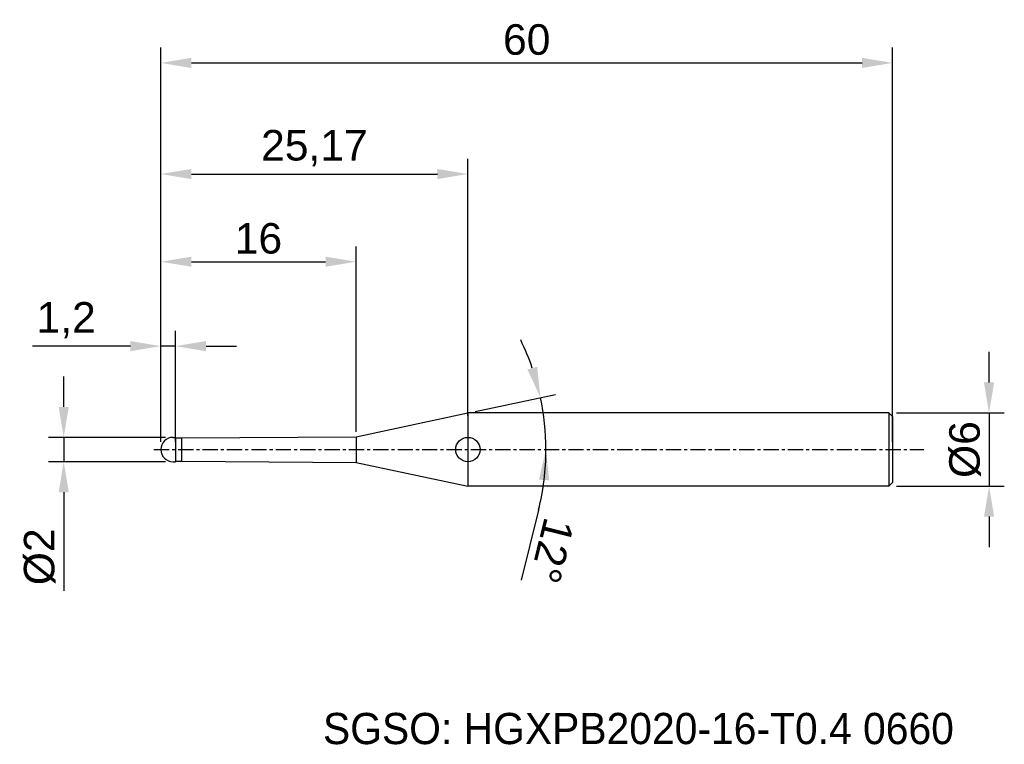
# Model space of a CAD drawing. Header units: millimetres. Extents: x 7882.3 to 7963.1, y 6079.1 to 6138.5.
import ezdxf
from ezdxf.enums import TextEntityAlignment as Align

# ---------------------------------------------------------------- set-up
doc = ezdxf.new("R2010")
doc.units = ezdxf.units.MM
doc.linetypes.add('CENTER', pattern=[2, 1.25, -0.25, 0.25, -0.25])
for name, color, linetype, lineweight in [('1', 4, 'Continuous', 25), ('SK1', 4, 'Continuous', 25), ('SK4', 2, 'Continuous', 25), ('SK6', 5, 'Continuous', 25)]:
    doc.layers.add(name, color=color, linetype=linetype, lineweight=lineweight)
doc.styles.add('MS PGothic', font='txt')
doc.styles.get("Standard").update_dxf_attribs({"font": 'arial.ttf'})
doc.dimstyles.new('ISO-25', dxfattribs={"dimtxt": 2.5, "dimasz": 2.5, "dimexe": 1.25, "dimexo": 0.625, "dimtad": 1, "dimtxsty": 'Standard', "dimcen": 2.5, "dimadec": 0, "dimazin": 0, "dimtfac": 1, "dimtmove": 0, "dimatfit": 3, "dimfxl": 1, "dimarcsym": 0})

# ---------------------------------------------------------------- blocks, each defined once
blk = doc.blocks.new('*D27')
at = {"color": 0, "linetype": 'ByBlock', "lineweight": -2, "transparency": 16777216}
for p, q in [((7961.829, 6108.788), (7961.829, 6111.288)), ((7954.237, 6106.288), (7963.079, 6106.288)), ((7961.829, 6106.288), (7961.829, 6100.288)), ((7954.237, 6100.288), (7963.079, 6100.288)), ((7961.829, 6097.788), (7961.829, 6095.288))]:
    blk.add_line(p, q, dxfattribs=at)
at = {"color": 0, "linetype": 'ByBlock', "transparency": 16777216}
for points in [[(7961.412, 6108.788), (7962.246, 6108.788), (7961.829, 6106.288)], [(7961.412, 6097.788), (7962.246, 6097.788), (7961.829, 6100.288)]]:
    blk.add_solid(points, dxfattribs=at)
at = {"layer": 'Defpoints', "color": 0, "linetype": 'ByBlock', "transparency": 16777216}
for p in [(7953.612, 6106.288), (7953.612, 6100.288), (7961.829, 6100.288)]:
    blk.add_point(p, dxfattribs=at)
at = {"color": 0, "linetype": 'ByBlock', "transparency": 16777216, "insert": (7959.858, 6103.288), "char_height": 2.5, "attachment_point": 5, "rotation": 90}
blk.add_mtext('{\\fArial|b0|i0|c134|p34;%%C}6', dxfattribs=at)
blk = doc.blocks.new('*D28')
at = {"color": 0, "linetype": 'ByBlock', "lineweight": -2, "transparency": 16777216}
for p, q in [((7885.943, 6106.788), (7885.943, 6109.288)), ((7894.287, 6104.288), (7884.693, 6104.288)), ((7885.943, 6104.288), (7885.943, 6102.288)), ((7894.287, 6102.288), (7884.693, 6102.288)), ((7885.943, 6099.788), (7885.943, 6091.705))]:
    blk.add_line(p, q, dxfattribs=at)
at = {"color": 0, "linetype": 'ByBlock', "transparency": 16777216}
for points in [[(7885.527, 6106.788), (7886.36, 6106.788), (7885.943, 6104.288)], [(7885.527, 6099.788), (7886.36, 6099.788), (7885.943, 6102.288)]]:
    blk.add_solid(points, dxfattribs=at)
at = {"layer": 'Defpoints', "color": 0, "linetype": 'ByBlock', "transparency": 16777216}
for p in [(7894.912, 6104.288), (7885.943, 6102.288), (7894.912, 6102.288)]:
    blk.add_point(p, dxfattribs=at)
at = {"color": 0, "linetype": 'ByBlock', "transparency": 16777216, "insert": (7883.972, 6094.497), "char_height": 2.5, "attachment_point": 5, "rotation": 90}
blk.add_mtext('{\\fArial|b0|i0|c134|p34;%%C}2', dxfattribs=at)
blk = doc.blocks.new('*D29')
at = {"color": 0, "linetype": 'ByBlock', "lineweight": -2, "transparency": 16777216}
for p, q in [((7893.912, 6103.913), (7893.912, 6113.014)), ((7895.112, 6103.913), (7895.112, 6113.014)), ((7891.412, 6111.764), (7883.371, 6111.764)), ((7895.112, 6111.764), (7893.912, 6111.764)), ((7897.612, 6111.764), (7900.112, 6111.764))]:
    blk.add_line(p, q, dxfattribs=at)
at = {"color": 0, "linetype": 'ByBlock', "transparency": 16777216}
for points in [[(7891.412, 6112.181), (7891.412, 6111.348), (7893.912, 6111.764)], [(7897.612, 6112.181), (7897.612, 6111.348), (7895.112, 6111.764)]]:
    blk.add_solid(points, dxfattribs=at)
at = {"layer": 'Defpoints', "color": 0, "linetype": 'ByBlock', "transparency": 16777216}
for p in [(7895.112, 6111.764), (7893.912, 6103.288), (7895.112, 6103.288)]:
    blk.add_point(p, dxfattribs=at)
at = {"color": 0, "linetype": 'ByBlock', "transparency": 16777216, "insert": (7886.141, 6113.892), "char_height": 2.5, "attachment_point": 5}
blk.add_mtext('1,2', dxfattribs=at)
blk = doc.blocks.new('*D30')
at = {"color": 0, "linetype": 'ByBlock', "lineweight": -2, "transparency": 16777216}
for p, q in [((7893.912, 6103.913), (7893.912, 6119.935)), ((7909.912, 6104.752), (7909.912, 6119.935)), ((7896.412, 6118.685), (7907.412, 6118.685))]:
    blk.add_line(p, q, dxfattribs=at)
at = {"color": 0, "linetype": 'ByBlock', "transparency": 16777216}
for points in [[(7896.412, 6119.102), (7896.412, 6118.269), (7893.912, 6118.685)], [(7907.412, 6119.102), (7907.412, 6118.269), (7909.912, 6118.685)]]:
    blk.add_solid(points, dxfattribs=at)
at = {"layer": 'Defpoints', "color": 0, "linetype": 'ByBlock', "transparency": 16777216}
for p in [(7909.912, 6118.685), (7909.912, 6104.127), (7893.912, 6103.288)]:
    blk.add_point(p, dxfattribs=at)
at = {"color": 0, "linetype": 'ByBlock', "transparency": 16777216, "insert": (7901.912, 6120.587), "char_height": 2.5, "attachment_point": 5}
blk.add_mtext('16', dxfattribs=at)
blk = doc.blocks.new('*D31')
at = {"color": 0, "linetype": 'ByBlock', "lineweight": -2, "transparency": 16777216}
for p, q in [((7893.912, 6103.913), (7893.912, 6127.125)), ((7919.086, 6106.088), (7919.086, 6127.125)), ((7896.412, 6125.875), (7916.586, 6125.875))]:
    blk.add_line(p, q, dxfattribs=at)
at = {"color": 0, "linetype": 'ByBlock', "transparency": 16777216}
for points in [[(7896.412, 6126.291), (7896.412, 6125.458), (7893.912, 6125.875)], [(7916.586, 6126.291), (7916.586, 6125.458), (7919.086, 6125.875)]]:
    blk.add_solid(points, dxfattribs=at)
at = {"layer": 'Defpoints', "color": 0, "linetype": 'ByBlock', "transparency": 16777216}
for p in [(7919.086, 6125.875), (7919.086, 6105.463), (7893.912, 6103.288)]:
    blk.add_point(p, dxfattribs=at)
at = {"color": 0, "linetype": 'ByBlock', "transparency": 16777216, "insert": (7906.499, 6128.002), "char_height": 2.5, "attachment_point": 5}
blk.add_mtext('25,17', dxfattribs=at)
blk = doc.blocks.new('*D32')
at = {"color": 0, "linetype": 'ByBlock', "lineweight": -2, "transparency": 16777216}
for p, q in [((7893.912, 6103.913), (7893.912, 6136.236)), ((7953.912, 6103.913), (7953.912, 6136.236)), ((7896.412, 6134.986), (7951.412, 6134.986))]:
    blk.add_line(p, q, dxfattribs=at)
at = {"color": 0, "linetype": 'ByBlock', "transparency": 16777216}
for points in [[(7896.412, 6135.402), (7896.412, 6134.569), (7893.912, 6134.986)], [(7951.412, 6135.402), (7951.412, 6134.569), (7953.912, 6134.986)]]:
    blk.add_solid(points, dxfattribs=at)
at = {"layer": 'Defpoints', "color": 0, "linetype": 'ByBlock', "transparency": 16777216}
for p in [(7953.912, 6134.986), (7893.912, 6103.288), (7953.912, 6103.288)]:
    blk.add_point(p, dxfattribs=at)
at = {"color": 0, "linetype": 'ByBlock', "transparency": 16777216, "insert": (7923.912, 6136.887), "char_height": 2.5, "attachment_point": 5}
blk.add_mtext('60', dxfattribs=at)
blk = doc.blocks.new('*D35')
at = {"color": 0, "linetype": 'ByBlock', "lineweight": -2, "transparency": 16777216}
for p, q in [((7919.698, 6106.418), (7926.262, 6107.813)), ((7924.878, 6098.325), (7923.446, 6092.582))]:
    blk.add_line(p, q, dxfattribs=at)
for start, end in [(18.98658, 25.97317), (360, 12), (346.00069, 360), (346.02683, 353.01342)]:
    blk.add_arc((7904.973, 6103.288), 20.515, start, end, dxfattribs=at)
at = {"color": 0, "linetype": 'ByBlock', "transparency": 16777216}
for points in [[(7924.773, 6110.074), (7923.97, 6109.851), (7925.039, 6107.553)], [(7924.919, 6100.818), (7925.751, 6100.767), (7925.487, 6103.288)]]:
    blk.add_solid(points, dxfattribs=at)
at = {"layer": 'Defpoints', "color": 0, "linetype": 'ByBlock', "transparency": 16777216}
for p in [(7919.086, 6106.288), (7925.288, 6106.143), (7909.912, 6104.338), (7893.331, 6103.288), (7956.484, 6103.288)]:
    blk.add_point(p, dxfattribs=at)
at = {"color": 0, "linetype": 'ByBlock', "transparency": 16777216, "insert": (7925.986, 6094.999), "char_height": 2.5, "attachment_point": 5, "rotation": 256.00069}
blk.add_mtext('12°', dxfattribs=at)

msp = doc.modelspace()

# ---------------------------------------------------------------- linework, layer by layer
at = {"linetype": 'ByBlock'}
msp.add_line((7895.112, 6104.238), (7895.112, 6104.288), dxfattribs=at)
at = {"color": 4, "linetype": 'ByBlock'}
msp.add_line((7909.912, 6104.338), (7909.912, 6102.238), dxfattribs=at)
at = {"layer": '1', "linetype": 'Continuous'}
msp.add_circle((7919.086, 6103.288), 1, dxfattribs=at)
at = {"layer": 'SK1', "linetype": 'Continuous'}
for p, q in [((7909.912, 6104.338), (7919.086, 6106.288)), ((7953.612, 6106.288), (7919.086, 6106.288)), ((7919.086, 6106.288), (7919.086, 6100.288)), ((7953.612, 6106.288), (7953.912, 6105.988)), ((7953.612, 6106.288), (7953.612, 6100.288)), ((7953.912, 6105.988), (7953.912, 6100.588)), ((7894.912, 6104.288), (7895.112, 6104.288)), ((7895.112, 6104.288), (7895.112, 6104.238)), ((7895.112, 6104.238), (7895.612, 6104.238)), ((7895.112, 6104.238), (7895.112, 6102.338)), ((7895.612, 6104.238), (7909.912, 6104.338)), ((7895.612, 6104.238), (7895.612, 6102.338)), ((7894.912, 6102.288), (7895.112, 6102.288)), ((7895.112, 6102.288), (7895.112, 6102.338)), ((7895.112, 6102.338), (7895.612, 6102.338)), ((7895.612, 6102.338), (7909.912, 6102.238)), ((7909.912, 6102.238), (7919.086, 6100.288)), ((7953.912, 6100.588), (7953.612, 6100.288)), ((7953.612, 6100.288), (7919.086, 6100.288))]:
    msp.add_line(p, q, dxfattribs=at)
for start, end in [(90, 180), (180, 270)]:
    msp.add_arc((7894.912, 6103.288), 1, start, end, dxfattribs=at)
at = {"layer": 'SK4', "linetype": 'CENTER'}
msp.add_line((7893.331, 6103.288), (7956.484, 6103.288), dxfattribs=at)

# ---------------------------------------------------------------- texts
at = {"layer": 'SK6', "color": 5, "linetype": 'Continuous', "style": 'MS PGothic'}
msp.add_text('SGSO: HGXPB2020-16-T0.4 0660', height=2.55961, dxfattribs=at).set_placement((7907.202, 6078.369), align=Align.BOTTOM_LEFT)

# ---------------------------------------------------------------- dimensions: what is measured, and where the dimension line sits
at = {"linetype": 'ByBlock'}
for base, p2, picture, middle in [((7953.912, 6134.986), (7953.912, 6103.288), '*D32', (7923.912, 6136.887)), ((7919.086, 6125.875), (7919.086, 6105.463), '*D31', (7906.499, 6128.002))]:
    dim = msp.add_linear_dim(base=base, p1=(7893.912, 6103.288), p2=p2, dimstyle='ISO-25', dxfattribs=at)
    dim.commit()
    dim.dimension.update_dxf_attribs({"geometry": picture, "text_midpoint": middle})
for base, p2, picture, middle in [((7909.912, 6118.685), (7909.912, 6104.127), '*D30', (7901.912, 6118.685)), ((7895.112, 6111.764), (7895.112, 6103.288), '*D29', (7886.141, 6111.764))]:
    dim = msp.add_linear_dim(base=base, p1=(7893.912, 6103.288), p2=p2, dimstyle='ISO-25', dxfattribs=at)
    dim.commit()
    dim.dimension.update_dxf_attribs({"geometry": picture, "text_midpoint": middle, "dimtype": 160})
dim = msp.add_angular_dim_2l(base=(7925.288, 6106.143), line1=((7893.331, 6103.288), (7956.484, 6103.288)), line2=((7909.912, 6104.338), (7919.086, 6106.288)), dimstyle='ISO-25', dxfattribs=at)
dim.commit()
dim.dimension.update_dxf_attribs({"geometry": '*D35', "text_midpoint": (7925.986, 6094.999)})
for base, p1, p2, picture, middle in [((7961.829, 6100.288), (7953.612, 6106.288), (7953.612, 6100.288), '*D27', (7959.858, 6103.288)), ((7885.943, 6102.288), (7894.912, 6104.288), (7894.912, 6102.288), '*D28', (7883.972, 6094.497))]:
    dim = msp.add_linear_dim(base=base, p1=p1, p2=p2, angle=90, text='{\\fArial|b0|i0|c134|p34;%%C}<>', dimstyle='ISO-25', dxfattribs=at)
    dim.commit()
    dim.dimension.update_dxf_attribs({"geometry": picture, "text_midpoint": middle})

doc.saveas('drawing.dxf')
